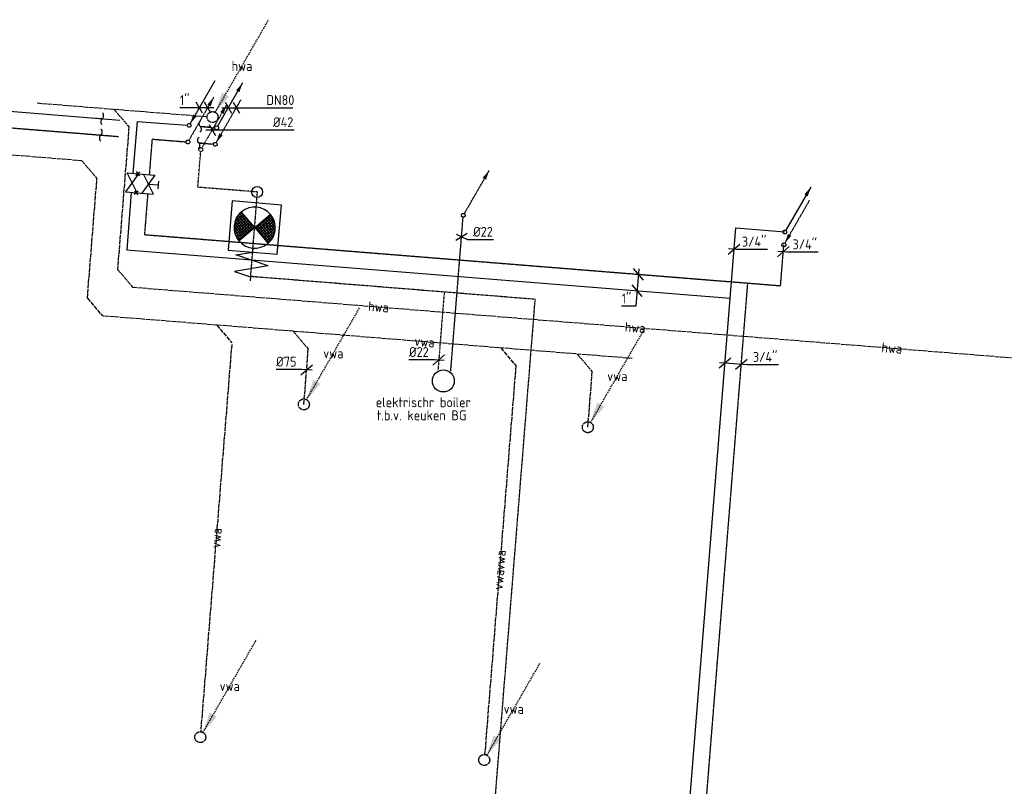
# Model space of a CAD drawing. Header units: millimetres. Extents: x -16982 to 48792, y -927 to 61604.
# Tile 10 of 15: x 8262 to 17248, y 50104 to 57094. Entities that reach past the tile are written whole.
import ezdxf
from ezdxf.enums import TextEntityAlignment as Align

# ---------------------------------------------------------------- set-up
doc = ezdxf.new("R2010")
doc.units = ezdxf.units.MM
for name, pattern in [('2322107', [2000, 1000, 1000]), ('2322107_a', [2000, 1000, 1000]), ('2322108', [7, 5, -2]), ('2322108_a', [7, 5, -2]), ('2322109', [10, 5, -2, 1, -2]), ('2322109_a', [10, 5, -2, 1, -2]), ('2322110', [10, 5, -1, 1, -1, 1, -1]), ('2322110_a', [10, 5, -1, 1, -1, 1, -1]), ('2322121A', [47, 40, -7]), ('2322121A_a', [19.5, 12.5, -7]), ('2322122', [47, 40, -7]), ('2322122_a', [19.5, 12.5, -7]), ('W0206', [20, 15, -2, 1, -2])]:
    doc.linetypes.add(name, pattern=pattern)
for name, color, linetype in [('00KAD025', 2, 'Continuous'), ('WL521---', 4, '2322122'), ('WL5232--', 4, '2322121A'), ('WL531---', 5, '2322109'), ('WL531---_DRINKW', 4, 'W0206'), ('WL531---_SYMBOOL', 3, 'Continuous'), ('WL532---', 1, '2322110'), ('WL561---_AANVOER', 1, '2322107'), ('WL561---_RETOUR', 5, '2322108'), ('WM5232--', 1, 'Continuous'), ('WM531---', 1, 'Continuous'), ('WM532---', 1, 'Continuous'), ('WM561---_AANVOER', 1, 'Continuous'), ('WM561---_RETOUR', 1, 'Continuous'), ('WM570---_TOEVOER', 1, 'Continuous')]:
    doc.layers.add(name, color=color, linetype=linetype)
doc.styles.add('BURO-018', font='BUROFONT', dxfattribs={"height": 1.8})
doc.styles.add('STABICAD-018', font='ISOCP.SHX', dxfattribs={"height": 90})
doc.styles.add('STABICAD-035', font='ISOCP.SHX', dxfattribs={"height": 175})

# ---------------------------------------------------------------- blocks, each defined once
blk = doc.blocks.new('*U125')
at = {"linetype": '2322109'}
blk.add_hatch(color=2, dxfattribs=at).paths.add_polyline_path([(236.2, 409.2), (207.7, 324.7), (177.3, 342.2)], flags=0)
at = {"color": 2, "linetype": '2322109_a'}
blk.add_line((236.2, 409.2, 3000), (8.8, 15.2, 3000), dxfattribs=at)
at = {"color": 0, "linetype": '2322109'}
blk.add_line((0, 0), (0, 0, 3000), dxfattribs=at)
at = {"color": 2, "linetype": '2322109'}
blk.add_circle((0, 0, 3000), 17.5, dxfattribs=at)
at = {"layer": 'WM570---_TOEVOER', "color": 2, "style": 'STABICAD-018'}
for tag, p in [('SECTIONCODE', (9915.6, 56060.2, 1499.5)), ('CODE', (9915.6, 56010.2)), ('POSITIONCODE', (9915.6, 56060.2, 1499.5)), ('FLOORCODE', (9965.6, 55910.2))]:
    blk.add_attdef(tag, p, '', height=1.2, dxfattribs=at)
blk = doc.blocks.new('*U126')
at = {"color": 0, "linetype": 'Continuous'}
for p, q in [((-57.7, 0), (504, 0)), ((-28.9, 50), (28.9, -50)), ((504, 0), (748.4, 0))]:
    blk.add_line(p, q, dxfattribs=at)
at = {"color": 0, "linetype": 'Continuous', "style": 'STABICAD-018'}
blk.add_text('%%c42', height=90, dxfattribs=at).set_placement((554, 25))
at = {"layer": 'WM570---_TOEVOER', "color": 2, "style": 'STABICAD-018'}
blk.add_attdef('CODE', (10019, 56089.2), '', height=1.2, dxfattribs=at)
blk = doc.blocks.new('*U127')
at = {"linetype": '2322108'}
blk.add_hatch(color=2, dxfattribs=at).paths.add_polyline_path([(8.8, 15.2), (37.3, 99.7), (67.7, 82.2)], flags=0)
at = {"color": 2, "linetype": '2322108_a'}
blk.add_line((8.8, 15.2, 3000), (236.2, 409.2, 3000), dxfattribs=at)
at = {"color": 0, "linetype": '2322108'}
blk.add_line((0, 0), (0, 0, 3000), dxfattribs=at)
at = {"color": 2, "linetype": '2322108'}
blk.add_circle((0, 0, 3000), 17.5, dxfattribs=at)
at = {"layer": 'WM570---_TOEVOER', "color": 2, "style": 'STABICAD-018'}
for tag, p in [('SECTIONCODE', (10046.9, 56108.4, 1499.5)), ('POSITIONCODE', (10046.9, 56108.4, 1499.5)), ('CODE', (10046.9, 56058.4)), ('FLOORCODE', (10096.9, 55958.4))]:
    blk.add_attdef(tag, p, '', height=1.2, dxfattribs=at)
blk = doc.blocks.new('*U128')
at = {"linetype": '2322107'}
blk.add_hatch(color=2, dxfattribs=at).paths.add_polyline_path([(236.2, 409.2), (207.7, 324.7), (177.3, 342.2)], flags=0)
at = {"color": 2, "linetype": '2322107_a'}
blk.add_line((236.2, 409.2, 3000), (8.8, 15.2, 3000), dxfattribs=at)
at = {"color": 0, "linetype": '2322107'}
blk.add_line((0, 0), (0, 0, 3000), dxfattribs=at)
at = {"color": 2, "linetype": '2322107'}
blk.add_circle((0, 0, 3000), 17.5, dxfattribs=at)
at = {"layer": 'WM570---_TOEVOER', "color": 2, "style": 'STABICAD-018'}
for tag, p in [('POSITIONCODE', (10059.8, 56257.8, 1499.5)), ('SECTIONCODE', (10059.8, 56257.8, 1499.5)), ('CODE', (10059.8, 56207.8)), ('FLOORCODE', (10109.8, 56107.8))]:
    blk.add_attdef(tag, p, '', height=1.2, dxfattribs=at)
blk = doc.blocks.new('*U129')
at = {"color": 0, "linetype": 'Continuous'}
for p, q in [((-57.7, 0), (297.5, 0)), ((-28.9, 50), (28.9, -50)), ((44.5, 50), (102.2, -50)), ((297.5, 0), (590.6, 0))]:
    blk.add_line(p, q, dxfattribs=at)
at = {"color": 0, "linetype": 'Continuous', "style": 'STABICAD-018'}
blk.add_text('DN80', height=90, dxfattribs=at).set_placement((347.5, 25))
at = {"layer": 'WM570---_TOEVOER', "color": 2, "style": 'STABICAD-018'}
blk.add_attdef('CODE', (10165.6, 56291.1, 3000), '', height=1.2, dxfattribs=at)
blk = doc.blocks.new('*U130')
at = {"linetype": '2322107'}
blk.add_hatch(color=2, dxfattribs=at).paths.add_polyline_path([(8.8, 15.2), (37.3, 99.7), (67.7, 82.2)], flags=0)
at = {"color": 2, "linetype": '2322107_a'}
blk.add_line((8.8, 15.2, 3000), (236.2, 409.2, 3000), dxfattribs=at)
at = {"color": 0, "linetype": '2322107'}
blk.add_line((0, 0), (0, 0, 3000), dxfattribs=at)
at = {"color": 2, "linetype": '2322107'}
blk.add_circle((0, 0, 3000), 17.5, dxfattribs=at)
at = {"layer": 'WM570---_TOEVOER', "color": 2, "style": 'STABICAD-018'}
for tag, p in [('SECTIONCODE', (9808.8, 56280.2, 1499.5)), ('POSITIONCODE', (9808.8, 56280.2, 1499.5)), ('CODE', (9808.8, 56230.2)), ('FLOORCODE', (9858.8, 56130.2))]:
    blk.add_attdef(tag, p, '', height=1.2, dxfattribs=at)
blk = doc.blocks.new('*U131')
at = {"linetype": '2322108'}
blk.add_hatch(color=2, dxfattribs=at).paths.add_polyline_path([(236.2, 409.2), (207.7, 324.7), (177.3, 342.2)], flags=0)
at = {"color": 2, "linetype": '2322108_a'}
blk.add_line((236.2, 409.2, 3000), (8.8, 15.2, 3000), dxfattribs=at)
at = {"color": 0, "linetype": '2322108'}
blk.add_line((0, 0), (0, 0, 3000), dxfattribs=at)
at = {"color": 2, "linetype": '2322108'}
blk.add_circle((0, 0, 3000), 17.5, dxfattribs=at)
at = {"layer": 'WM570---_TOEVOER', "color": 2, "style": 'STABICAD-018'}
for tag, p in [('POSITIONCODE', (9797.2, 56128.8, 1499.5)), ('SECTIONCODE', (9797.2, 56128.8, 1499.5)), ('CODE', (9797.2, 56078.8)), ('FLOORCODE', (9847.2, 55978.8))]:
    blk.add_attdef(tag, p, '', height=1.2, dxfattribs=at)
blk = doc.blocks.new('*U132')
at = {"color": 0, "linetype": 'Continuous'}
for p, q in [((-122.8, 0), (-253.8, 0)), ((57.7, 0), (-122.8, 0)), ((-46.9, -50), (-104.6, 50)), ((28.9, -50), (-28.9, 50))]:
    blk.add_line(p, q, dxfattribs=at)
at = {"color": 0, "linetype": 'Continuous', "style": 'STABICAD-018'}
blk.add_text("1''", height=90, dxfattribs=at).set_placement((-253.8, 25))
at = {"layer": 'WM570---_TOEVOER', "color": 2, "style": 'STABICAD-018'}
blk.add_attdef('CODE', (9977.5, 56291.3, 3000), '', height=1.2, dxfattribs=at)
blk = doc.blocks.new('PI_SYM115')
at = {"color": 0, "linetype": 'Continuous'}
for p, q in [((-2.5, 1.5), (2.5, -1.5)), ((-2.5, -1.5), (-2.5, 1.5)), ((2.5, 1.5), (-2.5, -1.5)), ((2.5, -1.5), (2.5, 1.5))]:
    blk.add_line(p, q, dxfattribs=at)
at = {"color": 0, "linetype": 'Continuous', "style": 'BURO-018'}
blk.add_attdef('PRODUCTCODE', text='', height=1.8, dxfattribs=at).set_placement((0, 0), align=Align.MIDDLE)
blk = doc.blocks.new('PI_SYM138')
at = {"color": 0, "linetype": 'Continuous'}
for p, q in [((-2.5, 1.5), (2.5, -1.5)), ((-2.5, -3), (-2.5, 1.5)), ((2.5, 1.5), (-2.5, -1.5)), ((-1, 2.5), (1, 2.5)), ((0, 0), (0, 2.5)), ((2.5, -3), (2.5, 1.5)), ((-3, -3.5), (-2, -2.5)), ((-3, -2.5), (-2, -3.5)), ((2, -3.5), (3, -2.5)), ((2, -2.5), (3, -3.5))]:
    blk.add_line(p, q, dxfattribs=at)
at = {"color": 0, "linetype": 'Continuous', "style": 'BURO-018'}
blk.add_attdef('PRODUCTCODE', text='', height=1.8, dxfattribs=at).set_placement((0, 0), align=Align.MIDDLE)
blk = doc.blocks.new('PI_SYM219')
at = {"lineweight": 30}
blk.add_line((-2.5, 0), (0, 0), dxfattribs=at)
for centre, start, end in [((-0.75, 0.75), 315, 45), ((0.75, -0.75), 135, 225)]:
    blk.add_arc(centre, 1.06, start, end, dxfattribs=at)
at = {"color": 0, "linetype": 'Continuous', "style": 'BURO-018'}
blk.add_attdef('LABEL', (0, 2), '', height=1.3, dxfattribs=at)
blk = doc.blocks.new('*U135')
at = {"color": 0, "linetype": 'Continuous'}
for p, q in [((45.8, -53.8), (-45.8, 53.8)), ((4, 49.8), (-23.4, -291.1)), ((33.8, -203.4), (-57.8, -95.7)), ((-23.4, -291.1), (-154.4, -291.1))]:
    blk.add_line(p, q, dxfattribs=at)
at = {"color": 0, "linetype": 'Continuous', "style": 'STABICAD-018'}
blk.add_text("1''", height=90, dxfattribs=at).set_placement((-154.4, -266.1))
at = {"layer": 'WM570---_TOEVOER', "color": 2, "style": 'STABICAD-018'}
blk.add_attdef('CODE', (13909.5, 54772.7), '', height=1.2, dxfattribs=at)
blk = doc.blocks.new('*U138')
at = {"linetype": '2322107'}
blk.add_hatch(color=2, dxfattribs=at).paths.add_polyline_path([(236.2, 409.2), (207.7, 324.7), (177.3, 342.2)], flags=0)
at = {"color": 2, "linetype": '2322107_a'}
blk.add_line((236.2, 409.2, 3000), (8.8, 15.2, 3000), dxfattribs=at)
at = {"color": 0, "linetype": '2322107'}
blk.add_line((0, 0), (0, 0, 3000), dxfattribs=at)
at = {"color": 2, "linetype": '2322107'}
blk.add_circle((0, 0, 3000), 17.5, dxfattribs=at)
at = {"layer": 'WM570---_TOEVOER', "color": 2, "style": 'STABICAD-018'}
for tag, p in [('SECTIONCODE', (15046, 55325.4, 1499.5)), ('CODE', (15046, 55275.4)), ('POSITIONCODE', (15046, 55325.4, 1499.5)), ('FLOORCODE', (15096, 55175.4))]:
    blk.add_attdef(tag, p, '', height=1.2, dxfattribs=at)
blk = doc.blocks.new('*U136')
at = {"linetype": '2322108'}
blk.add_hatch(color=2, dxfattribs=at).paths.add_polyline_path([(8.8, 15.2), (37.3, 99.7), (67.7, 82.2)], flags=0)
at = {"color": 2, "linetype": '2322108_a'}
blk.add_line((8.8, 15.2, 3000), (236.2, 409.2, 3000), dxfattribs=at)
at = {"color": 0, "linetype": '2322108'}
blk.add_line((0, 0), (0, 0, 3000), dxfattribs=at)
at = {"color": 2, "linetype": '2322108'}
blk.add_circle((0, 0, 3000), 17.5, dxfattribs=at)
at = {"layer": 'WM570---_TOEVOER', "color": 2, "style": 'STABICAD-018'}
for tag, p in [('SECTIONCODE', (15245.9, 55315.6, 1499.5)), ('CODE', (15245.9, 55265.6)), ('POSITIONCODE', (15245.9, 55315.6, 1499.5)), ('FLOORCODE', (15295.9, 55165.6))]:
    blk.add_attdef(tag, p, '', height=1.2, dxfattribs=at)
blk = doc.blocks.new('*U143')
at = {"color": 0, "linetype": 'Continuous'}
for p, q in [((-53.8, -45.8), (53.8, 45.8)), ((-49.8, 4), (21.5, -1.7)), ((21.5, -1.7), (305.5, -1.7))]:
    blk.add_line(p, q, dxfattribs=at)
at = {"color": 0, "linetype": 'Continuous', "style": 'STABICAD-018'}
blk.add_text("3/4''", height=90, dxfattribs=at).set_placement((71.5, 23.3))
at = {"layer": 'WM570---_TOEVOER', "color": 2, "style": 'STABICAD-018'}
blk.add_attdef('CODE', (14781.4, 55002.4), '', height=1.2, dxfattribs=at)
blk = doc.blocks.new('*U144')
at = {"color": 0, "linetype": 'Continuous'}
for p, q in [((-53.8, -45.8), (53.8, 45.8)), ((-49.8, 4), (33.9, -2.7)), ((33.9, -2.7), (317.9, -2.7))]:
    blk.add_line(p, q, dxfattribs=at)
at = {"color": 0, "linetype": 'Continuous', "style": 'STABICAD-018'}
blk.add_text("3/4''", height=90, dxfattribs=at).set_placement((83.9, 22.3))
at = {"layer": 'WM570---_TOEVOER', "color": 2, "style": 'STABICAD-018'}
blk.add_attdef('CODE', (15230.9, 54979.1), '', height=1.2, dxfattribs=at)
blk = doc.blocks.new('*U142')
at = {"color": 0, "linetype": 'Continuous'}
for p, q in [((-53.8, -45.8), (53.8, 45.8)), ((-49.8, 4), (205, -16.4)), ((95.7, -57.8), (203.4, 33.8)), ((205, -16.4), (489, -16.4))]:
    blk.add_line(p, q, dxfattribs=at)
at = {"color": 0, "linetype": 'Continuous', "style": 'STABICAD-018'}
blk.add_text("3/4''", height=90, dxfattribs=at).set_placement((255, 8.6))
at = {"layer": 'WM570---_TOEVOER', "color": 2, "style": 'STABICAD-018'}
blk.add_attdef('CODE', (14698.2, 53965.5), '', height=1.2, dxfattribs=at)
blk = doc.blocks.new('*U205')
at = {"linetype": '2322122'}
blk.add_hatch(color=2, dxfattribs=at).paths.add_polyline_path([(25, 43.3), (86.3, 224.4), (151.2, 186.9)], flags=0)
at = {"color": 2, "linetype": '2322122_a'}
blk.add_line((25, 43.3, 3000), (512.5, 887.7, 3000), dxfattribs=at)
at = {"color": 0, "linetype": '2322122'}
blk.add_line((0, 0), (0, 0, 3000), dxfattribs=at)
blk.add_circle((0, 0, 3000), 50, dxfattribs=at)
at = {"color": 2, "linetype": '2322122'}
blk.add_circle((0, 0, 3000), 50, dxfattribs=at)
at = {"layer": 'WM570---_TOEVOER', "color": 2, "style": 'STABICAD-018'}
for tag, p in [('SECTIONCODE', (10022, 56356.3, 1499.5)), ('POSITIONCODE', (10022, 56356.3, 1499.5)), ('CODE', (10022, 56306.3)), ('FLOORCODE', (10072, 56206.3))]:
    blk.add_attdef(tag, p, '', height=1.8, dxfattribs=at)
blk = doc.blocks.new('*U225')
at = {"linetype": '2322121A'}
blk.add_hatch(color=2, dxfattribs=at).paths.add_polyline_path([(25, 43.3), (86.3, 224.4), (151.2, 186.9)], flags=0)
at = {"color": 2, "linetype": '2322121A_a'}
blk.add_line((25, 43.3, 3000), (512.5, 887.7, 3000), dxfattribs=at)
at = {"color": 0, "linetype": '2322121A'}
blk.add_line((0, 0), (0, 0, 3000), dxfattribs=at)
blk.add_circle((0, 0, 3000), 50, dxfattribs=at)
at = {"color": 2, "linetype": '2322121A'}
blk.add_circle((0, 0, 3000), 50, dxfattribs=at)
at = {"layer": '00KAD025', "color": 2}
for tag, p, style in [('SECTIONCODE', (9909.8, 50702, 1499.5), 'STABICAD-035'), ('POSITIONCODE', (9909.8, 50702, 1499.5), 'STABICAD-035'), ('CODE', (9909.8, 50652), 'STABICAD-018'), ('FLOORCODE', (9959.8, 50552), 'STABICAD-018')]:
    blk.add_attdef(tag, p, '', height=1.8, dxfattribs=dict(at, style=style))
blk = doc.blocks.new('*U226')
at = {"linetype": '2322121A'}
blk.add_hatch(color=2, dxfattribs=at).paths.add_polyline_path([(25, 43.3), (86.3, 224.4), (151.2, 186.9)], flags=0)
at = {"color": 2, "linetype": '2322121A_a'}
blk.add_line((25, 43.3, 3000), (512.5, 887.7, 3000), dxfattribs=at)
at = {"color": 0, "linetype": '2322121A'}
blk.add_line((0, 0), (0, 0, 3000), dxfattribs=at)
blk.add_circle((0, 0, 3000), 50, dxfattribs=at)
at = {"color": 2, "linetype": '2322121A'}
blk.add_circle((0, 0, 3000), 50, dxfattribs=at)
at = {"layer": '00KAD025', "color": 2}
for tag, p, style in [('SECTIONCODE', (12501.5, 50494.1, 1499.5), 'STABICAD-035'), ('CODE', (12501.5, 50444.1), 'STABICAD-018'), ('POSITIONCODE', (12501.5, 50494.1, 1499.5), 'STABICAD-035'), ('FLOORCODE', (12551.5, 50344.1), 'STABICAD-018')]:
    blk.add_attdef(tag, p, '', height=1.8, dxfattribs=dict(at, style=style))
blk = doc.blocks.new('*U227')
at = {"color": 0, "linetype": 'Continuous'}
for p, q in [((-44.9, 3.6), (-278.6, 3.6)), ((-53.8, -45.8), (53.8, 45.8)), ((49.8, -4), (-44.9, 3.6))]:
    blk.add_line(p, q, dxfattribs=at)
at = {"color": 0, "linetype": 'Continuous', "style": 'STABICAD-018'}
blk.add_text('%%c75', height=90, dxfattribs=at).set_placement((-278.6, 28.6))
at = {"layer": '00KAD025', "color": 2, "style": 'STABICAD-035'}
blk.add_attdef('CODE', (10880.9, 53902.3), '', height=1.8, dxfattribs=at)
blk = doc.blocks.new('*U228')
at = {"color": 0, "linetype": 'Continuous'}
for p, q in [((-36.8, 3), (-272.2, 3)), ((-53.8, -45.8), (53.8, 45.8)), ((49.8, -4), (-36.8, 3))]:
    blk.add_line(p, q, dxfattribs=at)
at = {"color": 0, "linetype": 'Continuous', "style": 'STABICAD-018'}
blk.add_text('%%c22', height=90, dxfattribs=at).set_placement((-272.2, 28))
at = {"layer": '00KAD025', "color": 2, "style": 'STABICAD-035'}
blk.add_attdef('CODE', (12086.7, 53991), '', height=1.2, dxfattribs=at)
blk = doc.blocks.new('*U229')
at = {"linetype": '2322110'}
blk.add_hatch(color=2, dxfattribs=at).paths.add_polyline_path([(236.2, 409.2), (207.7, 324.7), (177.3, 342.2)], flags=0)
at = {"color": 2, "linetype": '2322110_a'}
blk.add_line((236.2, 409.2, 3000), (8.8, 15.2, 3000), dxfattribs=at)
at = {"color": 0, "linetype": '2322110'}
blk.add_line((0, 0), (0, 0, 3000), dxfattribs=at)
at = {"color": 2, "linetype": '2322110'}
blk.add_circle((0, 0, 3000), 17.5, dxfattribs=at)
at = {"layer": '00KAD025', "color": 2}
for tag, p, style in [('SECTIONCODE', (12310.1, 55460.6, 1499.5), 'STABICAD-035'), ('POSITIONCODE', (12310.1, 55460.6, 1499.5), 'STABICAD-035'), ('CODE', (12310.1, 55410.6), 'STABICAD-018'), ('FLOORCODE', (12360.1, 55310.6), 'STABICAD-018')]:
    blk.add_attdef(tag, p, '', height=1.2, dxfattribs=dict(at, style=style))
blk = doc.blocks.new('*U230')
at = {"color": 0, "linetype": 'Continuous'}
for p, q in [((-52.6, -30.9), (52.6, 30.9)), ((-48.4, 22.2), (55.2, -25.3)), ((55.2, -25.3), (290.6, -25.3))]:
    blk.add_line(p, q, dxfattribs=at)
at = {"color": 0, "linetype": 'Continuous', "style": 'STABICAD-018'}
blk.add_text('%%c22', height=90, dxfattribs=at).set_placement((105.2, -0.3))
at = {"layer": '00KAD025', "color": 2, "style": 'STABICAD-035'}
blk.add_attdef('CODE', (12294.5, 55115.7), '', height=1.2, dxfattribs=at)
blk = doc.blocks.new('S100014-_871429130506')
at = {"color": 0, "linetype": 'ByBlock'}
for p, q in [((6, 3.01), (0, 3.01)), ((0, 3.01), (0, -2.99)), ((1.47, 1.54), (2.35, 2.42)), ((1.65, 1.36), (2.78, 2.5)), ((1.82, 1.19), (3.14, 2.5)), ((2, 1.01), (3.46, 2.47)), ((2.18, 0.83), (3.74, 2.4)), ((3.98, 0.99), (2.51, 2.46)), ((4.16, 1.17), (2.82, 2.5)), ((4.33, 1.34), (3.17, 2.5)), ((4.51, 1.52), (3.59, 2.44)), ((6, -2.99), (6, 3.01)), ((3, 0.01), (1.25, 1.76)), ((1.29, 1.72), (1.75, 2.17)), ((3.1, 0.1), (1.33, 1.87)), ((3.27, 0.28), (1.53, 2.03)), ((3.45, 0.46), (1.74, 2.17)), ((3.63, 0.64), (1.97, 2.29)), ((3.8, 0.81), (2.23, 2.39)), ((2.35, 0.66), (4, 2.3)), ((2.53, 0.48), (4.23, 2.18)), ((2.71, 0.3), (4.45, 2.05)), ((2.88, 0.13), (4.65, 1.89)), ((3, 0.01), (4.75, 1.76)), ((4.69, 1.7), (4.16, 2.22)), ((7.5, 2.01), (6.5, -1.99)), ((7.5, 2.01), (8.5, -1.99)), ((3, 0.01), (1.25, -1.74)), ((3, 0.01), (4.75, -1.74)), ((6, 0.01), (5.5, 0.01)), ((6.5, -1.99), (6, 0.01)), ((8.5, -1.99), (9, 0.01)), ((9, 0.01), (9.5, 0.01)), ((1.29, -1.83), (3.07, -0.06)), ((1.49, -1.99), (3.24, -0.23)), ((1.69, -2.13), (3.42, -0.41)), ((3.17, -2.5), (1.83, -1.16)), ((1.92, -2.26), (3.6, -0.59)), ((3.48, -2.46), (2.01, -0.98)), ((2.17, -2.36), (3.77, -0.76)), ((3.76, -2.39), (2.18, -0.81)), ((4.02, -2.29), (2.36, -0.63)), ((2.45, -2.44), (3.95, -0.94)), ((4.25, -2.17), (2.54, -0.45)), ((4.46, -2.03), (2.71, -0.28)), ((2.75, -2.49), (4.13, -1.12)), ((4.66, -1.87), (2.89, -0.1)), ((1.81, -2.2), (1.3, -1.69)), ((2.39, -2.43), (1.48, -1.52)), ((2.81, -2.5), (1.65, -1.34)), ((3.09, -2.5), (4.3, -1.29)), ((3.49, -2.46), (4.48, -1.47)), ((4.02, -2.29), (4.66, -1.65)), ((0, -2.99), (6, -2.99))]:
    blk.add_line(p, q, dxfattribs=at)
blk.add_lwpolyline([(1.23, -1.77, 0.423178), (4.79, -1.74, -0.995017)], format="xyb", dxfattribs=at)
blk.add_arc((3, 0.01), 2.5, 315.1399, 224.425, dxfattribs=at)

msp = doc.modelspace()

# ---------------------------------------------------------------- linework, layer by layer
at = {"layer": '00KAD025'}
msp.add_circle((12128.3, 53800, 500), 100, dxfattribs=at)
at = {"layer": 'WL521---', "linetype": '2322122'}
for p, q in [((8423, 56334.6), (9972.1, 56210.3)), ((9121.6, 56278.6), (9259.1, 56117)), ((9259.1, 56117), (9154.8, 54817.3)), ((9154.8, 54817.3), (9292.3, 54655.7)), ((9292.3, 54655.7), (23151.8, 53543.7))]:
    msp.add_line(p, q, dxfattribs=at)
at = {"layer": 'WL5232--', "linetype": '2322121A'}
for p, q in [((8830.1, 55807.7), (4672.9, 56141.3)), ((8830.1, 55807.7), (8967.6, 55646.2)), ((8880, 54554.4), (8967.6, 55646.2)), ((8880, 54554.4), (9017.5, 54392.9)), ((10060.8, 54309.2), (9017.5, 54392.9)), ((13852.8, 54004.9), (10060.8, 54309.2)), ((10060.8, 54309.2), (10198.3, 54147.7)), ((10758.6, 54253.2), (10896.1, 54091.7)), ((10197.2, 54133.8), (9913.8, 50601.9)), ((12652.5, 54101.2), (12790, 53939.7)), ((10855.5, 53586.1), (10896.1, 54091.7)), ((13350.2, 54045.3), (13487.7, 53883.7)), ((12790, 53939.7), (12505.5, 50393.9)), ((13447.2, 53378.2), (13487.7, 53883.7))]:
    msp.add_line(p, q, dxfattribs=at)
at = {"layer": 'WL531---', "linetype": '2322109'}
for p, q in [((9888.1, 55566.5), (9914.2, 55892.7)), ((10429.2, 55523.1), (9888.1, 55566.5)), ((12136.7, 54613.6), (12079.2, 53897.8))]:
    msp.add_line(p, q, dxfattribs=at)
at = {"layer": 'WL531---_DRINKW'}
for p, q in [((10429.2, 55523.1, 500), (10367.6, 54755.5, 500)), ((10367.6, 54755.5, 500), (12967.3, 54546.9, 500)), ((9898.6, 16300, 500), (12967.3, 54546.9, 500))]:
    msp.add_line(p, q, dxfattribs=at)
at = {"layer": 'WL531---_SYMBOOL'}
msp.add_circle((10429.2, 55523.1, 500), 50, dxfattribs=at)
at = {"layer": 'WL532---', "linetype": '2322110'}
msp.add_line((12196, 53888.5), (12308.7, 55293.2), dxfattribs=at)
at = {"layer": 'WL561---_AANVOER', "linetype": '2322107'}
for p, q in [((3874.5, 56604.1), (9176.7, 56178.7)), ((9332.9, 56166.2), (9294.9, 55693.5)), ((9332.9, 56166.2), (9791.4, 56131.5)), ((9909.1, 56119.9), (10042.3, 56109.2)), ((9281, 55519.2), (9239, 54996.9)), ((13787.6, 42616.5), (14796.8, 55195.4)), ((14796.8, 55195.4), (15245.4, 55158.3)), ((9239, 54996.9), (14745.5, 54555.1))]:
    msp.add_line(p, q, dxfattribs=at)
at = {"layer": 'WL561---_RETOUR', "linetype": '2322108'}
for p, q in [((4012, 56442.6), (9164.7, 56029.2)), ((9470.4, 56005.1), (9444.5, 55681.5)), ((9470.4, 56005.1), (9779.7, 55980.2)), ((9895.8, 55970.5), (10029.4, 55959.8)), ((9430.5, 55507.1), (9400.6, 55134.5)), ((9400.6, 55134.5), (14907, 54692.6)), ((15206, 54668.6), (15235.9, 55041)), ((13946.5, 42721.6), (14907, 54692.6)), ((14907, 54692.6), (15206, 54668.6))]:
    msp.add_line(p, q, dxfattribs=at)

# ---------------------------------------------------------------- block references
at = {"layer": 'WL521---', "linetype": '2322122'}
msp.add_blockref('*U205', (10022, 56206.3), dxfattribs=at)
at = {"layer": 'WL5232--', "linetype": '2322121A'}
for name, p in [('*U225', (10855.5, 53586.1)), ('*U225', (13447.2, 53378.2)), ('*U225', (9909.8, 50552)), ('*U226', (12501.5, 50344.1))]:
    msp.add_blockref(name, p, dxfattribs=at)
at = {"layer": 'WL531---', "linetype": '2322109'}
msp.add_blockref('*U125', (9915.6, 55910.2), dxfattribs=at)
at = {"layer": 'WL531---_SYMBOOL', "xscale": 75, "yscale": 75, "zscale": 75, "rotation": 265.2029853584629}
msp.add_blockref('S100014-_871429130506', (10425.3, 55422.2, 500), dxfattribs=at)
at = {"layer": 'WL532---', "linetype": '2322110'}
msp.add_blockref('*U229', (12310.1, 55310.6), dxfattribs=at)
at = {"layer": 'WL561---_AANVOER', "linetype": '2322107'}
for name, p in [('*U130', (9808.8, 56130.2)), ('*U128', (10059.8, 56107.8)), ('*U138', (15245.4, 55158.3))]:
    msp.add_blockref(name, p, dxfattribs=at)
at = {"layer": 'WL561---_AANVOER', "color": 2, "linetype": '2322107', "yscale": 34.99999999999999, "zscale": 34.99999999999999}
for name, p, xscale, rotation in [('PI_SYM219', (9014.5, 56191.7, 150), 34.99999999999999, 355.4126479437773), ('PI_SYM219', (9909.1, 56119.9, 150), -34.99999999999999, 355.4126625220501), ('PI_SYM115', (9288, 55606.5, 150), 34.99999999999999, 265.412648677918)]:
    msp.add_blockref(name, p, dxfattribs=dict(at, xscale=xscale, rotation=rotation))
at = {"layer": 'WL561---_RETOUR', "linetype": '2322108'}
for name, p in [('*U131', (9797.2, 55978.8)), ('*U127', (10046.9, 55958.4)), ('*U136', (15235.9, 55041))]:
    msp.add_blockref(name, p, dxfattribs=at)
at = {"layer": 'WL561---_RETOUR', "color": 2, "linetype": '2322108', "yscale": 35, "zscale": 35}
for name, p, xscale, rotation in [('PI_SYM219', (9002.5, 56042.2, 150), 35, 355.4126533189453), ('PI_SYM219', (9895.8, 55970.5, 150), -34.99999999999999, 355.4126571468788), ('PI_SYM138', (9437.5, 55594.3, 150), 35, 265.4126552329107)]:
    msp.add_blockref(name, p, dxfattribs=dict(at, xscale=xscale, rotation=rotation))
at = {"layer": 'WM5232--', "linetype": 'Continuous'}
msp.add_blockref('*U227', (10880.9, 53902.3), dxfattribs=at)
at = {"layer": 'WM531---', "linetype": 'Continuous'}
for name, p in [('*U126', (10019, 56089.2)), ('*U228', (12086.7, 53991))]:
    msp.add_blockref(name, p, dxfattribs=at)
at = {"layer": 'WM532---', "linetype": 'Continuous'}
msp.add_blockref('*U230', (12294.5, 55115.7), dxfattribs=at)
at = {"layer": 'WM561---_AANVOER', "linetype": 'Continuous'}
for name, p in [('*U143', (14781.4, 55002.4)), ('*U142', (14698.2, 53965.5))]:
    msp.add_blockref(name, p, dxfattribs=at)
at = {"layer": 'WM561---_RETOUR', "linetype": 'Continuous'}
for name, p in [('*U132', (9977.5, 56291.3, 3000)), ('*U129', (10165.6, 56291.1, 3000)), ('*U144', (15230.9, 54979.1)), ('*U135', (13909.5, 54772.7))]:
    msp.add_blockref(name, p, dxfattribs=at)

# ---------------------------------------------------------------- texts
at = {"layer": '00KAD025', "style": 'STABICAD-018'}
for s, p in [('elektrischr boiler', (11511.9, 53560.5, 500)), ('t.b.v. keuken BG', (11521.1, 53441.5, 500))]:
    msp.add_text(s, height=90, dxfattribs=at).set_placement(p)
at = {"layer": 'WL521---', "color": 2, "style": 'STABICAD-018'}
msp.add_text('hwa', height=90, dxfattribs=at).set_placement((10290.7, 56671.8, 3000), align=Align.MIDDLE_CENTER)
for p in [(11537.1, 54475.6), (13879.6, 54287.7), (16222, 54099.7)]:
    msp.add_text('hwa', height=90, rotation=355.41266, dxfattribs=at).set_placement(p, align=Align.MIDDLE_CENTER)
at = {"layer": 'WL5232--', "color": 2, "style": 'STABICAD-018'}
for rotation, p in [(355.41265, (11956.8, 54157.1)), (85.41265, (10055.5, 52367.8)), (85.41265, (12647.7, 52166.8)), (85.41265, (12633.5, 51988.8))]:
    msp.add_text('vwa', height=90, rotation=rotation, dxfattribs=at).set_placement(p, align=Align.MIDDLE_CENTER)
for p in [(11124.3, 54051.6, 3000), (13715.9, 53843.7, 3000), (10178.6, 51017.5, 3000), (12770.2, 50809.6, 3000)]:
    msp.add_text('vwa', height=90, dxfattribs=at).set_placement(p, align=Align.MIDDLE_CENTER)

doc.saveas('drawing.dxf')
